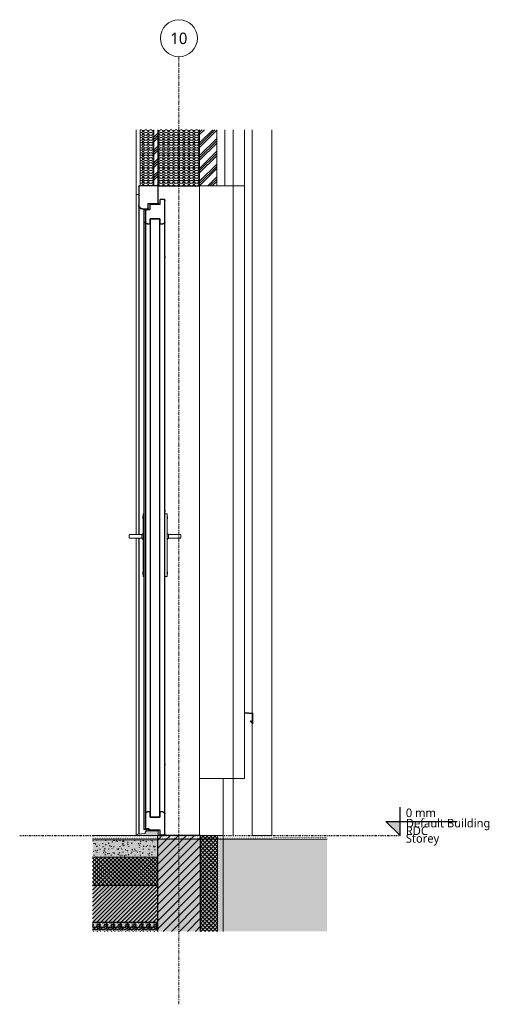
# Model space of a CAD drawing. Header units: millimetres. Extents: x 20598 to 41856, y -1610 to 5878.
# Tile 5 of 7: x 31295 to 32957, y -592 to 2863. Entities that reach past the tile are written whole.
import ezdxf

# ---------------------------------------------------------------- set-up
doc = ezdxf.new("R2010")
doc.units = ezdxf.units.MM
for name, pattern in [('A-pointilles', [0.53, 0, -0.53]), ('Ligne de quadrillage', [22.225, 12.7, -3.175, 3.175, -3.175]), ('Tiret point', [6.25, 2.5, -1.875, 0, -1.875])]:
    doc.linetypes.add(name, pattern=pattern)
for name, color, linetype, lineweight in [('A-DOOR', 31, 'Continuous', 25), ('A-DOOR-FRAM', 31, 'Continuous', 25), ('A-DOOR-GLAZ', 31, 'Continuous', 25), ('A-FLOR-FNSH', 192, 'Continuous', 13), ('A-FLOR-LEVL', 51, 'Continuous', 9), ('A-FLOR-MCUT', 51, 'Continuous', 13), ('A-FLOR-PATT', 8, 'Continuous', 13), ('A-GENM', 13, 'Continuous', 13), ('A-GLAZ', 151, 'Continuous', 13), ('A-WALL', 113, 'Continuous', 13), ('A-WALL-FNSH', 113, 'Continuous', 13), ('A-WALL-PATT', 111, 'Continuous', 13), ('C-TOPO-FNSH', 192, 'A-pointilles', 13), ('C-TOPO-PATT', 8, 'A-pointilles', 13), ('S-BEAM', 12, 'Continuous', 13), ('S-GRID', 1, 'Continuous', 9), ('S-GRID-IDEN', 1, 'Continuous', 9)]:
    doc.layers.add(name, color=color, linetype=linetype, lineweight=lineweight)
doc.styles.add('Trebuchet MS', font='trebuc.ttf', dxfattribs={"height": 30})
doc.styles.add('Trebuchet MS_1', font='trebuc.ttf', dxfattribs={"height": 40})
pattern_1 = [(45, (4488.25, 3183.113), (-22.45064, 22.45064), []), (45, (4496.187, 3183.113), (0, 44.90128), []), (45, (4480.312, 3183.113), (0, 44.90128), [])]
pattern_2 = [(135, (32084.404, 2036.093), (-35.5597, 17.7802), [3.143, -22.002]), (135, (32068.847, 2042.761), (-35.5597, 17.7802), [3.143, -22.002]), (135, (32084.404, 2044.983), (-35.5597, 17.7802), [3.143, -22.002]), (135, (32068.847, 2051.65), (-35.5597, 17.7802), [3.143, -22.002]), (161.565, (32082.1816, 2038.316), (-71.12024, 17.779653), [7.028, -49.197]), (161.565, (32075.5143, 2040.5383), (-71.12024, 17.779653), [7.028, -49.197]), (161.565, (32082.1816, 2047.2057), (-71.12024, 17.779653), [7.028, -49.197]), (161.565, (32075.5143, 2049.428), (-71.12024, 17.779653), [7.028, -49.197]), (225, (32068.846, 2038.315), (35.5597, 17.7802), [3.143, -22.002]), (225, (32084.404, 2044.983), (35.5597, 17.7802), [3.143, -22.002]), (225, (32068.847, 2047.206), (35.5597, 17.7802), [3.143, -22.002]), (225, (32084.404, 2053.873), (35.5597, 17.7802), [3.143, -22.002]), (198.435, (32075.5143, 2040.5383), (71.12024, 17.779653), [7.028, -49.197]), (198.435, (32082.1816, 2042.761), (71.12024, 17.779653), [7.028, -49.197]), (198.435, (32075.5143, 2049.428), (71.12024, 17.779653), [7.028, -49.197]), (198.435, (32082.1816, 2051.6505), (71.12024, 17.779653), [7.028, -49.197])]

# ---------------------------------------------------------------- blocks, each defined once
blk = doc.blocks.new('Niveau - Marqueur de niveau - Point triangulaire-V3-D3 - Coupe sur porte')
at = {"layer": 'A-FLOR-LEVL', "lineweight": 30}
blk.add_hatch(color=256, dxfattribs=at).paths.add_polyline_path([(33735.2, 50), (33735.2, 0), (33685.2, 50)])
at = {"layer": 'A-FLOR-LEVL', "color": 130, "lineweight": 30}
for p, q in [((33735.2, 0), (33735.2, 100)), ((33685.2, 50), (33735.2, 0)), ((33685.2, 50), (33935.2, 50))]:
    blk.add_line(p, q, dxfattribs=at)
blk = doc.blocks.new('PU24-01_SAINTJULIEN_ReconstructionGroupeScolaire_APD_BriseSoleil_ifc-2-D3 - Coupe sur porte')
at = {"layer": 'A-FLOR-LEVL', "linetype": 'Tiret point', "lineweight": 30}
blk.add_line((32400.4, 0), (33735.2, 0), dxfattribs=at)
at = {"layer": 'A-FLOR-LEVL', "color": 9, "lineweight": 5}
blk.add_blockref('Niveau - Marqueur de niveau - Point triangulaire-V3-D3 - Coupe sur porte', (0, 0), dxfattribs=at)
at = {"layer": 'A-FLOR-LEVL', "lineweight": 30, "char_height": 30, "attachment_point": 1, "style": 'Trebuchet MS'}
for s, insert, width in [('0 mm', (33755.2, 95.1), 127.468), ('Default Building', (33755.2, 59), 367.975), ('Storey', (33755.2, 5.4), 145.907)]:
    blk.add_mtext(s, dxfattribs=dict(at, insert=insert, width=width))
blk = doc.blocks.new('Family - IfcBeam - POTEAU-252364-D3 - Coupe sur porte')
at = {"layer": 'S-BEAM', "color": 250, "lineweight": 18}
for p, q in [((32886.6, 2277.5), (32886.6, 2280)), ((33031.6, 2280), (33031.6, 0))]:
    blk.add_line(p, q, dxfattribs=at)
blk = doc.blocks.new('GROUPE SCOLAIRE ST JULIEN - PRO - Ind A_importrevit_ifc-6-D3 - Coupe sur porte')
at = {"layer": 'S-BEAM', "color": 250, "lineweight": 18}
blk.add_blockref('Family - IfcBeam - POTEAU-252364-D3 - Coupe sur porte', (0, 0), dxfattribs=at)
blk = doc.blocks.new('Porte d_entrée tierce - Panneau vitré - 170cm x 225cm - secondaire vitré-8488291-D3 - Coupe sur porte')
at = {"layer": 'A-DOOR', "lineweight": 13}
blk.add_hatch(color=30, dxfattribs=at).paths.add_polyline_path([(32862.1, 0), (32886.6, 0), (32886.6, 14.8), (32886.1, 16), (32884.9, 16.5), (32848.9, 16.5), (32842.8, 14.7), (32841.6, 13.8), (32841.1, 12.4), (32841.1, 7.3), (32814.4, 5), (32812, 3.8), (32811.1, 1.3), (32811.1, 0), (32848.9, 0)])
at = {"layer": 'A-DOOR', "color": 20}
for p, q in [((32856.6, 2212.1), (32856.6, 2196)), ((32891.6, 2215.1), (32859.6, 2215.1)), ((32891.6, 2229), (32891.6, 2215.1)), ((32906.6, 2232), (32894.6, 2232)), ((32909.6, 2154), (32909.6, 2229)), ((32835.6, 2196), (32835.6, 21.8)), ((32835.6, 2196), (32838.1, 2196)), ((32841.6, 2196), (32838.1, 2196)), ((32856.6, 2196), (32841.6, 2196)), ((32841.6, 2196), (32841.6, 2154)), ((32841.6, 2154), (32841.6, 76)), ((32848.6, 2147), (32858.6, 2147)), ((32858.6, 2147), (32858.6, 2165)), ((32858.6, 2165), (32892.6, 2165)), ((32892.6, 2165), (32892.6, 2147)), ((32892.6, 2147), (32902.6, 2147)), ((32909.6, 76), (32909.6, 2154)), ((32841.6, 76), (32841.6, 21.8)), ((32858.6, 83), (32848.6, 83)), ((32858.6, 65), (32858.6, 83)), ((32902.6, 83), (32892.6, 83)), ((32892.6, 83), (32892.6, 65)), ((32909.6, 6), (32909.6, 76)), ((32892.6, 65), (32858.6, 65)), ((32838.1, 21.8), (32835.6, 21.8)), ((32841.6, 21.8), (32838.1, 21.8)), ((32843.6, 19.8), (32845.1, 19.8)), ((32845.1, 19.8), (32846.9, 24.8)), ((32846.9, 24.8), (32853.1, 24.8)), ((32853.1, 24.8), (32853.1, 19.9)), ((32853.1, 19.9), (32891.6, 19.9)), ((32891.6, 19.9), (32891.6, 6)), ((32894.6, 3), (32906.6, 3))]:
    blk.add_line(p, q, dxfattribs=at)
at = {"layer": 'A-DOOR', "color": 30, "lineweight": 13}
for p, q in [((32909.8, 2032.5), (32910.4, 2032.5)), ((32910.4, 2027.5), (32909.8, 2027.5)), ((32910.4, 2030), (32910.4, 2032.5)), ((32910.4, 2027.5), (32910.4, 2030)), ((32909.8, 1142.5), (32910.4, 1142.5)), ((32910.4, 1140), (32910.4, 1142.5)), ((32833.1, 1120.2), (32832.6, 1120.2)), ((32832.6, 1120.2), (32832.6, 1116.3)), ((32832.6, 1116.3), (32832.6, 1112.3)), ((32832.6, 1112.3), (32833.1, 1112.3)), ((32835.6, 1129.2), (32833.1, 1129.2)), ((32833.1, 1129.2), (32833.1, 1124.2)), ((32833.1, 914.2), (32833.1, 1124.2)), ((32918.1, 1129.2), (32909.6, 1129.2)), ((32910.4, 1137.5), (32909.8, 1137.5)), ((32910.4, 1137.5), (32910.4, 1140)), ((32918.1, 1124.2), (32918.1, 1129.2)), ((32918.1, 1124.2), (32918.1, 914.2)), ((32918.6, 1120.2), (32918.1, 1120.2)), ((32918.1, 1112.3), (32918.6, 1112.3)), ((32918.6, 1116.3), (32918.6, 1120.2)), ((32918.6, 1112.3), (32918.6, 1116.3)), ((32785, 1055.3), (32785, 1046)), ((32830, 1057.3), (32787, 1057.3)), ((32787, 1044), (32829.9, 1044)), ((32833.1, 1060.6), (32829.2, 1057.3)), ((32829.2, 1050), (32829.2, 1055.3)), ((32829.2, 1046), (32829.2, 1050)), ((32829.2, 1044), (32833.1, 1039.5)), ((32922, 1057.3), (32918.1, 1060.6)), ((32918.1, 1039.5), (32922, 1044)), ((32964.3, 1057.3), (32921.3, 1057.3)), ((32921.3, 1044), (32964.3, 1044)), ((32922, 1055.3), (32922, 1050)), ((32922, 1050), (32922, 1046)), ((32966.3, 1046), (32966.3, 1055.3)), ((32833.1, 925.2), (32832.6, 925.2)), ((32832.6, 925.2), (32832.6, 921.3)), ((32832.6, 921.3), (32832.6, 917.3)), ((32832.6, 917.3), (32833.1, 917.3)), ((32833.1, 914.2), (32833.1, 909.2)), ((32833.1, 909.2), (32835.6, 909.2)), ((32909.6, 909.2), (32918.1, 909.2)), ((32918.6, 925.2), (32918.1, 925.2)), ((32918.1, 917.3), (32918.6, 917.3)), ((32918.1, 909.2), (32918.1, 914.2)), ((32918.6, 921.3), (32918.6, 925.2)), ((32918.6, 917.3), (32918.6, 921.3)), ((32909.8, 252.5), (32910.4, 252.5)), ((32910.4, 247.5), (32909.8, 247.5)), ((32910.4, 250), (32910.4, 252.5)), ((32910.4, 247.5), (32910.4, 250)), ((32811.1, 1.3), (32811.1, 0)), ((32811.1, 0), (32886.6, 0)), ((32841.1, 7.3), (32814.4, 5)), ((32841.1, 12.4), (32841.1, 7.3)), ((32848.9, 16.5), (32842.8, 14.7)), ((32884.9, 16.5), (32848.9, 16.5)), ((32886.6, 0), (32886.6, 14.8))]:
    blk.add_line(p, q, dxfattribs=at)
at = {"layer": 'A-DOOR', "color": 20}
for centre, radius, start, end in [((32859.6, 2212.1), 3, 90, 180), ((32894.6, 2229), 3, 90, 180), ((32906.6, 2229), 3, 0, 90), ((32848.6, 2154), 7, 180, 270), ((32902.6, 2154), 7, 270, 0), ((32848.6, 76), 7, 90, 180), ((32902.6, 76), 7, 360, 90), ((32843.6, 21.8), 2, 180, 270), ((32843.6, 21.8), 2, 180, 270), ((32894.6, 6), 3, 180, 270), ((32906.6, 6), 3, 270, 0)]:
    blk.add_arc(centre, radius, start, end, dxfattribs=at)
at = {"layer": 'A-DOOR', "color": 30, "lineweight": 13}
for centre, radius, start, end in [((32814.8, 1.3), 3.69, 95, 180), ((32843.5, 12.4), 2.44, 107, 180), ((32884.9, 14.8), 1.77, 0, 90)]:
    blk.add_arc(centre, radius, start, end, dxfattribs=at)
at = {"layer": 'A-DOOR', "color": 20}
for points, knots in [([(32859.6, 2215.1), (32859.4, 2215.1), (32859, 2215.1), (32858.5, 2214.9), (32858.1, 2214.7), (32857.8, 2214.6), (32857.6, 2214.4), (32857.5, 2214.2), (32857.3, 2214), (32857.1, 2213.8), (32857, 2213.6), (32856.8, 2213.3), (32856.7, 2212.8), (32856.6, 2212.4), (32856.6, 2212.1)], [-1, -1, -1, -1, -0.833333, -0.75, -0.666667, -0.583333, -0.541667, -0.5, -0.416667, -0.375, -0.333333, -0.25, -0.166667, 0, 0, 0, 0]), ([(32894.6, 2232), (32894.4, 2232), (32894, 2231.9), (32893.5, 2231.8), (32893.1, 2231.6), (32892.8, 2231.4), (32892.6, 2231.3), (32892.5, 2231.1), (32892.3, 2230.9), (32892.1, 2230.7), (32892, 2230.4), (32891.8, 2230.2), (32891.7, 2229.7), (32891.6, 2229.3), (32891.6, 2229)], [-1, -1, -1, -1, -0.833333, -0.75, -0.666667, -0.583333, -0.541667, -0.5, -0.416667, -0.375, -0.333333, -0.25, -0.166667, 0, 0, 0, 0]), ([(32906.6, 2232), (32906.8, 2232), (32907, 2232), (32907.2, 2231.9), (32907.4, 2231.9), (32907.6, 2231.8), (32907.8, 2231.8), (32908, 2231.7), (32908.1, 2231.6), (32908.3, 2231.5), (32908.5, 2231.4), (32908.7, 2231.2), (32908.8, 2231.1), (32908.9, 2230.9), (32909, 2230.8), (32909.1, 2230.7), (32909.2, 2230.5), (32909.3, 2230.4), (32909.4, 2230.1), (32909.6, 2229.6), (32909.6, 2229.2), (32909.6, 2229)], [-1, -1, -1, -1, -0.928571, -0.892857, -0.857143, -0.821429, -0.785714, -0.75, -0.714286, -0.678571, -0.642857, -0.571429, -0.535714, -0.5, -0.464286, -0.428571, -0.392857, -0.357143, -0.285714, -0.142857, 0, 0, 0, 0]), ([(32909.6, 2229), (32909.6, 2229.3), (32909.6, 2229.7), (32909.4, 2230.2), (32909.3, 2230.4), (32909.1, 2230.7), (32909, 2230.9), (32908.8, 2231.1), (32908.6, 2231.3), (32908.4, 2231.4), (32908.1, 2231.6), (32907.8, 2231.8), (32907.3, 2231.9), (32906.9, 2232), (32906.6, 2232)], [-1, -1, -1, -1, -0.833333, -0.75, -0.666667, -0.625, -0.583333, -0.5, -0.458333, -0.416667, -0.333333, -0.25, -0.166667, 0, 0, 0, 0]), ([(32842, 2151.6), (32842, 2151.8), (32841.7, 2152.6), (32841.6, 2153.4), (32841.6, 2154)], [0.7774591, 0.7774591, 0.7774591, 0.7774591, 0.8333333, 1, 1, 1, 1]), ([(32845.7, 2147.7), (32845.5, 2147.7), (32845, 2148), (32844.5, 2148.3), (32844, 2148.7), (32843.6, 2149.1), (32843.1, 2149.7), (32842.6, 2150.4), (32842.4, 2150.8), (32842.3, 2151), (32842.3, 2151)], [0.2774591, 0.2774591, 0.2774591, 0.2774591, 0.3333333, 0.4166667, 0.4583333, 0.5, 0.5833333, 0.6666667, 0.7083333, 0.7225409, 0.7225409, 0.7225409, 0.7225409]), ([(32848.6, 2147), (32848, 2147), (32847.2, 2147.1), (32846.4, 2147.4), (32846.2, 2147.4)], [0, 0, 0, 0, 0.1666667, 0.2225409, 0.2225409, 0.2225409, 0.2225409]), ([(32905, 2147.4), (32904.8, 2147.4), (32904.1, 2147.1), (32903.2, 2147), (32902.6, 2147)], [0.7774591, 0.7774591, 0.7774591, 0.7774591, 0.8333333, 1, 1, 1, 1]), ([(32909, 2151), (32908.9, 2150.9), (32908.7, 2150.5), (32908.4, 2150.1), (32908.1, 2149.6), (32907.7, 2149.1), (32907.2, 2148.7), (32906.8, 2148.3), (32906.2, 2148), (32905.8, 2147.7), (32905.6, 2147.7)], [0.2774591, 0.2774591, 0.2774591, 0.2774591, 0.3333333, 0.375, 0.4166667, 0.5, 0.5416667, 0.5833333, 0.6666667, 0.7225409, 0.7225409, 0.7225409, 0.7225409]), ([(32909.6, 2154), (32909.6, 2153.4), (32909.5, 2152.6), (32909.3, 2151.8), (32909.2, 2151.6)], [0, 0, 0, 0, 0.1666667, 0.2225409, 0.2225409, 0.2225409, 0.2225409]), ([(32842, 78.4), (32842, 78.2), (32841.7, 77.4), (32841.6, 76.6), (32841.6, 76)], [0.7774591, 0.7774591, 0.7774591, 0.7774591, 0.8333333, 1, 1, 1, 1]), ([(32845.7, 82.3), (32845.5, 82.3), (32845, 82), (32844.5, 81.7), (32844, 81.3), (32843.6, 80.8), (32843.1, 80.3), (32842.6, 79.6), (32842.4, 79.2), (32842.3, 79), (32842.3, 79)], [0.2774591, 0.2774591, 0.2774591, 0.2774591, 0.3333333, 0.4166667, 0.4583333, 0.5, 0.5833333, 0.6666667, 0.7083333, 0.7225409, 0.7225409, 0.7225409, 0.7225409]), ([(32848.6, 83), (32848, 83), (32847.2, 82.9), (32846.4, 82.6), (32846.2, 82.6)], [0, 0, 0, 0, 0.1666667, 0.2225409, 0.2225409, 0.2225409, 0.2225409]), ([(32902.6, 83), (32903.2, 83), (32904.1, 82.9), (32904.8, 82.6), (32905, 82.6)], [-1, -1, -1, -1, -0.8333333, -0.7774591, -0.7774591, -0.7774591, -0.7774591]), ([(32905.6, 82.3), (32905.8, 82.3), (32906.2, 82), (32906.8, 81.7), (32907.2, 81.3), (32907.7, 80.8), (32908.1, 80.4), (32908.4, 79.9), (32908.7, 79.5), (32908.9, 79.1), (32909, 79)], [-0.7225409, -0.7225409, -0.7225409, -0.7225409, -0.6666667, -0.5833333, -0.5416667, -0.5, -0.4166667, -0.375, -0.3333333, -0.2774591, -0.2774591, -0.2774591, -0.2774591]), ([(32909.2, 78.4), (32909.3, 78.2), (32909.5, 77.4), (32909.6, 76.6), (32909.6, 76)], [-0.2225409, -0.2225409, -0.2225409, -0.2225409, -0.1666667, 0, 0, 0, 0]), ([(32841.6, 21.8), (32841.6, 21.7), (32841.7, 21.4), (32841.8, 21), (32841.9, 20.7), (32842.1, 20.6), (32842.2, 20.4), (32842.4, 20.2), (32842.6, 20.1), (32842.8, 20), (32843.2, 19.9), (32843.5, 19.8), (32843.6, 19.8)], [0, 0, 0, 0, 0.142857, 0.285714, 0.357143, 0.428571, 0.5, 0.571429, 0.642857, 0.714286, 0.857143, 1, 1, 1, 1]), ([(32891.6, 6), (32891.6, 5.8), (32891.7, 5.4), (32891.8, 4.9), (32892, 4.6), (32892.1, 4.4), (32892.1, 4.3), (32892.2, 4.2), (32892.3, 4.1), (32892.4, 3.9), (32892.6, 3.8), (32892.7, 3.7), (32892.8, 3.6), (32893, 3.5), (32893.1, 3.4), (32893.3, 3.3), (32893.5, 3.2), (32893.6, 3.2), (32893.8, 3.1), (32894, 3.1), (32894.3, 3), (32894.5, 3), (32894.6, 3)], [0, 0, 0, 0, 0.142857, 0.285714, 0.357143, 0.392857, 0.428571, 0.464286, 0.5, 0.535714, 0.571429, 0.607143, 0.642857, 0.678571, 0.714286, 0.75, 0.785714, 0.821429, 0.857143, 0.892857, 0.928571, 1, 1, 1, 1]), ([(32906.6, 3), (32906.8, 3), (32907, 3), (32907.2, 3.1), (32907.4, 3.1), (32907.6, 3.2), (32907.8, 3.2), (32908, 3.3), (32908.1, 3.4), (32908.3, 3.5), (32908.4, 3.6), (32908.6, 3.7), (32908.7, 3.8), (32908.8, 3.9), (32909, 4.1), (32909.1, 4.3), (32909.2, 4.4), (32909.3, 4.6), (32909.4, 4.9), (32909.6, 5.4), (32909.6, 5.8), (32909.6, 6)], [0, 0, 0, 0, 0.071429, 0.107143, 0.142857, 0.178571, 0.214286, 0.25, 0.285714, 0.321429, 0.357143, 0.392857, 0.428571, 0.464286, 0.5, 0.571429, 0.607143, 0.642857, 0.714286, 0.857143, 1, 1, 1, 1]), ([(32909.6, 6), (32909.6, 5.8), (32909.6, 5.4), (32909.4, 4.9), (32909.3, 4.6), (32909.2, 4.4), (32909.1, 4.3), (32909, 4.2), (32908.9, 4.1), (32908.8, 3.9), (32908.7, 3.8), (32908.6, 3.7), (32908.4, 3.6), (32908.3, 3.5), (32908.1, 3.4), (32908, 3.3), (32907.8, 3.2), (32907.6, 3.2), (32907.4, 3.1), (32907.2, 3.1), (32907, 3), (32906.8, 3), (32906.6, 3)], [-1, -1, -1, -1, -0.857143, -0.714286, -0.642857, -0.607143, -0.571429, -0.535714, -0.5, -0.464286, -0.428571, -0.392857, -0.357143, -0.321429, -0.285714, -0.25, -0.214286, -0.178571, -0.142857, -0.107143, -0.071429, 0, 0, 0, 0])]:
    blk.add_open_spline(points, degree=3, knots=knots, dxfattribs=at)
at = {"layer": 'A-DOOR', "color": 30, "lineweight": 13}
for points, knots in [([(32787, 1057.3), (32786.8, 1057.3), (32786.5, 1057.3), (32786.2, 1057.1), (32786, 1057), (32785.9, 1057), (32785.7, 1056.9), (32785.5, 1056.7), (32785.4, 1056.5), (32785.2, 1056.3), (32785.1, 1056.1), (32785, 1055.7), (32785, 1055.5), (32785, 1055.3)], [0, 0, 0, 0, 0.166667, 0.25, 0.333333, 0.375, 0.416667, 0.5, 0.583333, 0.666667, 0.75, 0.833333, 1, 1, 1, 1]), ([(32785, 1046), (32785, 1045.8), (32785, 1045.5), (32785.1, 1045.2), (32785.2, 1045), (32785.4, 1044.8), (32785.5, 1044.6), (32785.7, 1044.4), (32785.9, 1044.3), (32786.1, 1044.2), (32786.2, 1044.1), (32786.5, 1044), (32786.8, 1044), (32787, 1044)], [0, 0, 0, 0, 0.166667, 0.25, 0.333333, 0.416667, 0.5, 0.583333, 0.666667, 0.708333, 0.75, 0.833333, 1, 1, 1, 1]), ([(32966.3, 1055.3), (32966.3, 1055.5), (32966.3, 1055.7), (32966.1, 1056.1), (32966, 1056.3), (32965.9, 1056.5), (32965.7, 1056.7), (32965.5, 1056.9), (32965.3, 1057), (32965.2, 1057.1), (32965, 1057.2), (32964.7, 1057.3), (32964.5, 1057.3), (32964.3, 1057.3)], [0, 0, 0, 0, 0.166667, 0.25, 0.333333, 0.416667, 0.5, 0.583333, 0.666667, 0.708333, 0.75, 0.833333, 1, 1, 1, 1]), ([(32964.3, 1044), (32964.5, 1044), (32964.7, 1044), (32965.1, 1044.1), (32965.3, 1044.2), (32965.4, 1044.3), (32965.5, 1044.4), (32965.7, 1044.6), (32965.9, 1044.8), (32966, 1045), (32966.1, 1045.2), (32966.3, 1045.5), (32966.3, 1045.8), (32966.3, 1046)], [0, 0, 0, 0, 0.166667, 0.25, 0.333333, 0.375, 0.416667, 0.5, 0.583333, 0.666667, 0.75, 0.833333, 1, 1, 1, 1])]:
    blk.add_open_spline(points, degree=3, knots=knots, dxfattribs=at)
at = {"layer": 'A-DOOR-FRAM', "color": 20}
for p, q in [((32818.6, 2277.5), (32818.6, 2211)), ((32884.1, 2280), (32821.1, 2280)), ((32886.6, 2220.5), (32886.6, 2277.5)), ((32851.6, 2202.5), (32851.6, 2218)), ((32851.6, 2218), (32884.1, 2218)), ((32886.6, 2215.1), (32886.6, 2220.5)), ((32818.6, 2211), (32818.6, 1057.3)), ((32829.6, 2200), (32849.1, 2200)), ((32851.6, 2196), (32851.6, 2202.5)), ((32818.6, 1044), (32818.6, 5.4)), ((32851.6, 16.5), (32851.6, 24.8)), ((32886.6, 14.8), (32886.6, 19.9))]:
    blk.add_line(p, q, dxfattribs=at)
for centre, radius, start, end in [((32821.1, 2277.5), 2.5, 90, 180), ((32884.1, 2277.5), 2.5, 0, 90), ((32884.1, 2220.5), 2.5, 270, 0), ((32829.6, 2211), 11, 180, 270), ((32849.1, 2202.5), 2.5, 270, 0)]:
    blk.add_arc(centre, radius, start, end, dxfattribs=at)
for points, knots in [([(32818.6, 2277.5), (32818.6, 2277.7), (32818.7, 2278), (32818.8, 2278.5), (32818.9, 2278.7), (32819, 2278.9), (32819.2, 2279.1), (32819.3, 2279.2), (32819.5, 2279.4), (32819.6, 2279.5), (32819.9, 2279.7), (32820.2, 2279.8), (32820.6, 2280), (32820.9, 2280), (32821.1, 2280)], [0, 0, 0, 0, 0.166667, 0.25, 0.333333, 0.375, 0.416667, 0.5, 0.541667, 0.583333, 0.666667, 0.75, 0.833333, 1, 1, 1, 1]), ([(32884.1, 2280), (32884.3, 2280), (32884.7, 2280), (32885.1, 2279.8), (32885.4, 2279.7), (32885.6, 2279.5), (32885.8, 2279.4), (32885.9, 2279.2), (32886.1, 2279), (32886.3, 2278.8), (32886.4, 2278.6), (32886.5, 2278.4), (32886.6, 2278), (32886.6, 2277.7), (32886.6, 2277.5)], [0, 0, 0, 0, 0.166667, 0.25, 0.333333, 0.416667, 0.458333, 0.5, 0.583333, 0.666667, 0.708333, 0.75, 0.833333, 1, 1, 1, 1]), ([(32886.6, 2220.5), (32886.6, 2220.3), (32886.6, 2220), (32886.4, 2219.5), (32886.3, 2219.3), (32886.2, 2219.1), (32886.1, 2218.9), (32885.9, 2218.8), (32885.8, 2218.6), (32885.6, 2218.5), (32885.4, 2218.3), (32885.1, 2218.2), (32884.7, 2218), (32884.3, 2218), (32884.1, 2218)], [0, 0, 0, 0, 0.166667, 0.25, 0.333333, 0.375, 0.416667, 0.5, 0.541667, 0.583333, 0.666667, 0.75, 0.833333, 1, 1, 1, 1]), ([(32819.3, 2207.2), (32819.2, 2207.5), (32818.8, 2208.8), (32818.6, 2210), (32818.6, 2211)], [0.7774591, 0.7774591, 0.7774591, 0.7774591, 0.8333333, 1, 1, 1, 1]), ([(32825, 2201), (32824.7, 2201.2), (32824, 2201.5), (32823.1, 2202.1), (32822.4, 2202.7), (32821.7, 2203.4), (32820.9, 2204.3), (32820.2, 2205.3), (32819.8, 2206), (32819.7, 2206.3), (32819.7, 2206.4)], [0.2774591, 0.2774591, 0.2774591, 0.2774591, 0.3333333, 0.4166667, 0.4583333, 0.5, 0.5833333, 0.6666667, 0.7083333, 0.7225409, 0.7225409, 0.7225409, 0.7225409]), ([(32829.6, 2200), (32828.7, 2200), (32827.4, 2200.2), (32826.2, 2200.6), (32825.9, 2200.7)], [0, 0, 0, 0, 0.1666667, 0.2225409, 0.2225409, 0.2225409, 0.2225409]), ([(32851.6, 2202.5), (32851.6, 2202.3), (32851.6, 2202), (32851.4, 2201.5), (32851.3, 2201.3), (32851.2, 2201.1), (32851.1, 2200.9), (32850.9, 2200.8), (32850.8, 2200.6), (32850.6, 2200.5), (32850.4, 2200.3), (32850.1, 2200.2), (32849.7, 2200), (32849.3, 2200), (32849.1, 2200)], [0, 0, 0, 0, 0.166667, 0.25, 0.333333, 0.375, 0.416667, 0.5, 0.541667, 0.583333, 0.666667, 0.75, 0.833333, 1, 1, 1, 1])]:
    blk.add_open_spline(points, degree=3, knots=knots, dxfattribs=at)
at = {"layer": 'A-DOOR-GLAZ', "color": 20}
for p, q in [((32892.6, 2165), (32858.6, 2165)), ((32858.6, 2165), (32858.6, 65)), ((32892.6, 65), (32892.6, 2165)), ((32858.6, 65), (32892.6, 65))]:
    blk.add_line(p, q, dxfattribs=at)
blk = doc.blocks.new('Bavette Aluminium - Bavelle Aluminium-8283865-D3 - Coupe sur porte')
at = {"layer": 'A-GLAZ', "color": 30}
for p, q in [((33218.6, 429.7), (33189.6, 432.2)), ((33189.6, 430.2), (33216.6, 427.9)), ((33216.6, 427.9), (33216.6, 397.2)), ((33218.6, 392.3), (33218.6, 429.7)), ((33210.9, 402.9), (33209.5, 401.5)), ((33209.5, 401.5), (33218.6, 392.3)), ((33216.6, 397.2), (33210.9, 402.9))]:
    blk.add_line(p, q, dxfattribs=at)
blk = doc.blocks.new('Descente EP avec décalage haut _hôte mur_ - Descente Rectangle 70x110mm-8024776-D3 - Coupe sur porte')
at = {"layer": 'A-GENM', "color": 30}
for p, q in [((33215.6, 430), (33215.6, 2477.3)), ((33285.6, 2477.3), (33285.6, 0)), ((33215.6, 398.2), (33215.6, 428)), ((33215.6, 0), (33215.6, 395.3)), ((33285.6, 0), (33215.6, 0))]:
    blk.add_line(p, q, dxfattribs=at)
blk = doc.blocks.new('Niveau - Marqueur de niveau - Point triangulaire-1765-D3 - Coupe sur porte')
at = {"layer": 'A-FLOR-LEVL'}
blk.add_hatch(color=256, dxfattribs=at).paths.add_polyline_path([(33735.2, 50), (33735.2, 0), (33685.2, 50)])
for p, q in [((33735.2, 0), (33735.2, 100)), ((33685.2, 50), (33735.2, 0)), ((33685.2, 50), (33935.2, 50))]:
    blk.add_line(p, q, dxfattribs=at)
blk = doc.blocks.new('Quadrillage - Extrémité de la ligne de quadrillage - Cercle-4360-D3 - Coupe sur porte')
at = {"layer": 'S-GRID-IDEN'}
blk.add_circle((32959.1, 2798.2), 65, dxfattribs=at)

msp = doc.modelspace()

# ---------------------------------------------------------------- hatches: boundary and pattern name
at = {"layer": 'A-FLOR-PATT'}
h = msp.add_hatch(dxfattribs=at)
h.set_pattern_fill('FP_26', color=30, style=0, pattern_type=2)
h.set_pattern_definition([(0, (4488.249, 3183.113), (40.64, 10.16), [3.353, -27.127, 3.353, -27.127, -162.56]), (0, (4488.249, 3183.113), (40.64, 10.16), [-60.96, 3.353, -57.607, 3.353, -27.127, -71.12]), (0, (4488.249, 3183.113), (40.64, 10.16), [-152.4, 3.353, -16.967, 3.353, -47.447]), (120, (4503.489, 3188.193), (-29.118818, 30.1152724), [3.353, -27.127, 3.353, -27.127, -162.56]), (120, (4503.489, 3188.193), (-29.118818, 30.1152724), [-60.96, 3.353, -57.607, 3.353, -27.127, -71.12]), (120, (4503.489, 3188.193), (-29.118818, 30.1152724), [-152.4, 3.353, -16.967, 3.353, -47.447]), (240, (4508.569, 3208.513), (-11.521182, -40.2752724), [3.353, -27.127, 3.353, -27.127, -162.56]), (240, (4508.569, 3208.513), (-11.521182, -40.2752724), [-60.96, 3.353, -57.607, 3.353, -27.127, -71.12]), (240, (4508.569, 3208.513), (-11.521182, -40.2752724), [-152.4, 3.353, -16.967, 3.353, -47.447])])
h.paths.add_polyline_path([(31551.1, -75), (31778.9, -75), (31778.9, -15), (31551.1, -15.1), (31551.1, -74.2)])
h = msp.add_hatch(dxfattribs=at)
h.set_pattern_fill('FP_27', color=30, angle=-135, style=0, pattern_type=2)
h.set_pattern_definition([(225, (9567.605, 9e-13), (7.071068, -7.071068), []), (315, (9567.605, 9e-13), (7.071068, 7.071068), [])])
h.paths.add_polyline_path([(31778.9, -175), (31778.9, -75), (31551.1, -75), (31551.1, -175), (31756.9, -175)])
h = msp.add_hatch(dxfattribs=at)
h.set_pattern_fill('FP_28', color=30, angle=-135, style=0, pattern_type=2)
h.set_pattern_definition([(225, (9567.605, 9e-13), (7.071068, -7.071068), [])])
h.paths.add_polyline_path([(31756.9, -305), (31778.9, -305), (31778.9, -175), (31551.1, -175), (31551.1, -305)])
h = msp.add_hatch(dxfattribs=at)
h.set_pattern_fill('FP_25', color=30, angle=48.0128, style=0, pattern_type=2)
h.set_pattern_definition([(48.0128, (9549.604, -24.9996), (200.00003942, 224.99979011), [3.363, -332.977]), (4.9698, (9551.8538, -22.4999), (-300.0000682, -25.00018824), [5.772, -571.398]), (312.5108, (9557.604, -22.0004), (-250.00180761, 274.99897216), [4.07, -402.901]), (87.2738, (9567.354, -15.7503), (-24.99889341, -499.99985718), [5.256, -520.339]), (112.8338, (9567.6045, -10.5001), (125.00056872, -300.000048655), [5.154, -510.234]), (177.2738, (9565.604, -5.7494), (499.99985718, -24.99889341), [5.256, -520.339]), (217.6938, (9560.3539, -5.5003), (325.001533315, 249.997185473), [6.951, -688.121]), (252.2558, (9554.8542, -9.7501), (-174.995457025, -550.00141064), [6.562, -649.658]), (301.4298, (9552.8542, -15.9994), (200.00144224, -324.99958427), [5.274, -522.102]), (355.2368, (9555.604, -20.5004), (-274.99998434, 24.9977252), [6.021, -295.019]), (42.3978, (9561.6038, -21.00034), (299.99846699, 275.002081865), [7.786, -770.834]), (318.8138, (9542.6039, -15.5001), (174.99970219, -150.00094556), [2.658, -263.096]), (351.4688, (9544.6035, -17.25), (-324.9993126, 50.0022454), [5.056, -500.538]), (44.9998, (9549.605, -18), (8.7e-05, 25.000467), [3.536, -31.82]), (23.1988, (9551.3542, -20.9995), (-124.9998647, -50.00010837), [1.904, -188.49]), (111.8018, (9553.104, -20.2496), (25.001046, -75.000134), [2.693, -131.937]), (210.9638, (9552.1044, -17.7503), (-75.0004093, -49.9997834), [4.373, -141.401]), (341.5648, (9548.354, -20), (-49.9999274, 25.000554), [3.162, -75.895]), (196.3898, (9567.6043, -20.2498), (-249.99975678, -75.00133696), [4.43, -438.571]), (250.3458, (9563.3543, -21.4995), (100.00221642, 274.99955201), [3.717, -367.935]), (113.1988, (9548.3543, -24.9995), (50.00010837, -124.9998647), [3.808, -186.586]), (163.6108, (9546.8545, -21.4998), (250.00054218, -74.99871896), [4.43, -438.571]), (159.4438, (9567.6042, -4.7498), (124.99957605, -50.0001987), [4.272, -209.328]), (114.7748, (9563.6038, -3.2496), (124.99839102, -275.00061781), [3.579, -354.366]), (246.8018, (9548.104, 0.0005), (-49.99879937, -125.0003883), [3.808, -186.586]), (197.3538, (9546.6046, -3.5), (324.99981045, 99.99893689), [4.191, -414.886]), (249.4438, (9560.354, -0.0006), (50.0001987, 124.99957605), [2.136, -211.464]), (281.3098, (9549.604, 9e-05), (24.9998692, -100.0000673), [1.275, -126.201]), (345.9638, (9549.854, -1.25), (-75.0000379, 24.9995452), [5.154, -97.924]), (6.0088, (9554.8542, -2.5), (-249.99965575, -24.99861302), [4.776, -472.848]), (123.6898, (9552.1035, -15.5), (24.9995497, -50.0002377), [3.606, -86.533]), (173.1568, (9550.1039, -12.5003), (-424.99971012, 50.00317098), [6.295, -623.189]), (240.9458, (9543.8545, -11.7501), (99.99866725, 175.00097), [2.574, -254.817]), (269.9998, (9542.604, -14), (24.999913, -25.000087), [1.5, -23.5]), (300.2568, (9555.354, -3.2497), (-100.00050365, 174.9992445), [3.473, -343.838]), (228.0128, (9557.1043, -6.2498), (-200.00003942, -224.99979011), [6.727, -329.614]), (179.9998, (9552.604, -11.25), (-25.000087, -24.999913), [6.5, -18.5]), (145.3048, (9546.1047, -11.25), (250.0001063, -175.00020575), [3.953, -391.332]), (74.0548, (9542.8544, -9), (24.99955545, 99.9996749), [3.64, -178.363]), (27.6458, (9543.8542, -5.5006), (475.000802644, 249.99906099), [5.927, -586.737]), (355.4258, (9549.1043, -2.7495), (325.00028138, -25.00160861), [6.27, -620.727])])
h.paths.add_polyline_path([(31551.1, -335.9), (31778.9, -335.9), (31778.9, -305), (31551.1, -305)])
at = {"layer": 'A-WALL-PATT'}
h = msp.add_hatch(dxfattribs=at)
h.set_pattern_fill('FP_51', color=30, angle=225, style=0, pattern_type=2)
h.set_pattern_definition(pattern_2)
h.paths.add_polyline_path([(31766.4, 2280), (31766.4, 2477.3), (31718.4, 2477.3), (31718.4, 2280), (31756.9, 2280)])
h = msp.add_hatch(dxfattribs=at)
h.set_pattern_fill('FP_29', color=30, style=0, pattern_type=2)
h.set_pattern_definition(pattern_1)
h.paths.add_polyline_path([(31781.4, 2280), (31781.4, 2477.3), (31766.4, 2477.3), (31766.4, 2280)])
h = msp.add_hatch(dxfattribs=at)
h.set_pattern_fill('FP_51', color=30, angle=225, style=0, pattern_type=2)
h.set_pattern_definition(pattern_2)
h.paths.add_polyline_path([(31926.4, 2280), (31926.4, 2477.3), (31781.4, 2477.3), (31781.4, 2280), (31859.7, 2280)])
h = msp.add_hatch(dxfattribs=at)
h.set_pattern_fill('FP_29', color=30, style=0, pattern_type=2)
h.set_pattern_definition(pattern_1)
h.paths.add_polyline_path([(31962.6, 2280), (31986.4, 2280), (31986.4, 2477.3), (31926.4, 2477.3), (31926.4, 2280)])
h = msp.add_hatch(dxfattribs=at)
h.set_pattern_fill('FP_52', color=30, style=0, pattern_type=2)
h.set_pattern_definition([(90, (31893.9, 0), (-150, 9e-15), [])])
h.paths.add_polyline_path([(31962.6, 200), (32084.4, 200), (32084.4, 2280), (31926.4, 2280), (31926.4, 200)])
h = msp.add_hatch(dxfattribs=at)
h.set_pattern_fill('FP_31', color=30, style=0, pattern_type=2)
h.set_pattern_definition([(45, (4488.249, 3183.113), (-14.142136, 14.142136), [])])
h.paths.add_polyline_path([(31778.9, -335.9), (31928.9, -335.9), (31928.9, 0), (31778.9, 0), (31778.9, -160.1)])
h = msp.add_hatch(dxfattribs=at)
h.set_pattern_fill('FP_53', color=30, angle=225, style=0, pattern_type=2)
h.set_pattern_definition([(135, (32008.904, -300), (-7.07107, -7.07107), []), (225, (32008.904, -300), (7.07107, -7.07107), [])])
h.paths.add_polyline_path([(31962.6, -335.9), (31988.9, -335.9), (31988.9, 0), (31928.9, 0), (31928.9, -335.9)])
at = {"layer": 'C-TOPO-PATT'}
msp.add_hatch(color=40, dxfattribs=at).paths.add_polyline_path([(32374, -335.9), (32374, -7.9), (31551.1, -9.4), (31551.1, -335.9), (32168.3, -335.9)])
at = {"layer": 'C-TOPO-PATT', "linetype": 'Continuous'}
msp.add_hatch(color=256, dxfattribs=at).paths.add_polyline_path([(31778.9, -335.9), (32374, -335.9), (32374, -11.8), (31778.9, -13.2), (31778.9, -305)])

# ---------------------------------------------------------------- linework, layer by layer
at = {"layer": 'A-FLOR-FNSH', "color": 30}
msp.add_line((31778.9, 0), (31551.1, 0), dxfattribs=at)
at = {"layer": 'A-FLOR-FNSH', "color": 20, "lineweight": 25}
for p, q in [((31778.9, -175), (31551.1, -175)), ((31778.9, -305), (31551.1, -305))]:
    msp.add_line(p, q, dxfattribs=at)
at = {"layer": 'A-FLOR-LEVL', "linetype": 'Tiret point'}
msp.add_line((31295.2, 0), (32629.9, 0), dxfattribs=at)
at = {"layer": 'A-FLOR-MCUT', "color": 30}
for p, q in [((31778.9, -15), (31551.1, -15)), ((31778.9, -75), (31551.1, -75))]:
    msp.add_line(p, q, dxfattribs=at)
at = {"layer": 'A-WALL', "color": 30}
for p, q in [((31718.4, 2280), (31718.4, 2477.3)), ((31766.4, 2280), (31766.4, 2477.3)), ((31986.4, 2280), (31986.4, 2477.3)), ((32015.4, 2280), (32015.4, 2477.3)), ((32044.4, 2280), (32044.4, 2477.3)), ((31703.4, 1057.3), (31703.4, 2250)), ((31926.4, 2280), (32015.4, 2280)), ((32084.4, 2280), (32084.4, 200)), ((31703.4, 0), (31703.4, 1044)), ((32084.4, 200), (31926.4, 200)), ((32008.9, 200), (32008.9, 0)), ((32044.4, 200), (32044.4, 3)), ((31988.9, 0), (31928.9, 0)), ((31988.9, 0), (31988.9, -335.9))]:
    msp.add_line(p, q, dxfattribs=at)
at = {"layer": 'A-WALL', "color": 20, "lineweight": 25}
for p, q in [((31781.4, 2280), (31781.4, 2477.3)), ((31926.4, 2280), (31926.4, 2477.3)), ((31781.4, 2280), (31926.4, 2280)), ((31778.9, 0), (31778.9, -335.9)), ((31928.9, 0), (31778.9, 0)), ((31928.9, 0), (31928.9, -335.9))]:
    msp.add_line(p, q, dxfattribs=at)
at = {"layer": 'A-WALL-FNSH', "color": 30}
for p, q in [((31703.4, 2477.3), (31703.4, 2250)), ((32084.4, 2280), (32084.4, 2477.3)), ((31703.4, 2250), (31713.4, 2250)), ((31713.4, 2250), (31713.4, 2280)), ((31713.4, 2280), (31781.4, 2280)), ((32015.4, 2280), (32084.4, 2280)), ((32008.9, 0), (31988.9, 0)), ((32008.9, -335.9), (32008.9, 0))]:
    msp.add_line(p, q, dxfattribs=at)
at = {"layer": 'C-TOPO-FNSH', "color": 40}
msp.add_line((32374, -7.9), (31551.1, -9.4), dxfattribs=at)
at = {"layer": 'C-TOPO-FNSH', "color": 10, "linetype": 'Continuous'}
msp.add_line((32374, -11.8), (31778.9, -13.2), dxfattribs=at)
at = {"layer": 'S-GRID', "linetype": 'Ligne de quadrillage'}
msp.add_line((31853.9, -591.8), (31853.9, 2733.2), dxfattribs=at)

# ---------------------------------------------------------------- block references
at = {"color": 10, "lineweight": 5}
for name in ['GROUPE SCOLAIRE ST JULIEN - PRO - Ind A_importrevit_ifc-6-D3 - Coupe sur porte', 'PU24-01_SAINTJULIEN_ReconstructionGroupeScolaire_APD_BriseSoleil_ifc-2-D3 - Coupe sur porte']:
    msp.add_blockref(name, (-1105.2, 0), dxfattribs=at)
at = {"layer": 'A-DOOR', "color": 30, "lineweight": 13}
msp.add_blockref('Porte d_entrée tierce - Panneau vitré - 170cm x 225cm - secondaire vitré-8488291-D3 - Coupe sur porte', (-1105.2, 0), dxfattribs=at)
at = {"layer": 'A-FLOR-LEVL'}
msp.add_blockref('Niveau - Marqueur de niveau - Point triangulaire-1765-D3 - Coupe sur porte', (-1105.2, 0), dxfattribs=at)
at = {"layer": 'A-GENM', "color": 30}
msp.add_blockref('Descente EP avec décalage haut _hôte mur_ - Descente Rectangle 70x110mm-8024776-D3 - Coupe sur porte', (-1105.2, 0), dxfattribs=at)
at = {"layer": 'A-GLAZ', "color": 30}
msp.add_blockref('Bavette Aluminium - Bavelle Aluminium-8283865-D3 - Coupe sur porte', (-1105.2, 0), dxfattribs=at)
at = {"layer": 'S-GRID-IDEN'}
msp.add_blockref('Quadrillage - Extrémité de la ligne de quadrillage - Cercle-4360-D3 - Coupe sur porte', (-1105.2, 0), dxfattribs=at)

# ---------------------------------------------------------------- texts
at = {"layer": 'A-FLOR-LEVL', "char_height": 30, "attachment_point": 1, "style": 'Trebuchet MS'}
for s, insert, width in [('0', (32650, 95.1), 27.257), ('RDC', (32650, 32.2), 91.392)]:
    msp.add_mtext(s, dxfattribs=dict(at, insert=insert, width=width))
at = {"layer": 'S-GRID-IDEN', "insert": (31823.8, 2817.8), "char_height": 40, "width": 72.152, "attachment_point": 1, "style": 'Trebuchet MS_1'}
msp.add_mtext('10', dxfattribs=at)

doc.saveas('drawing.dxf')
